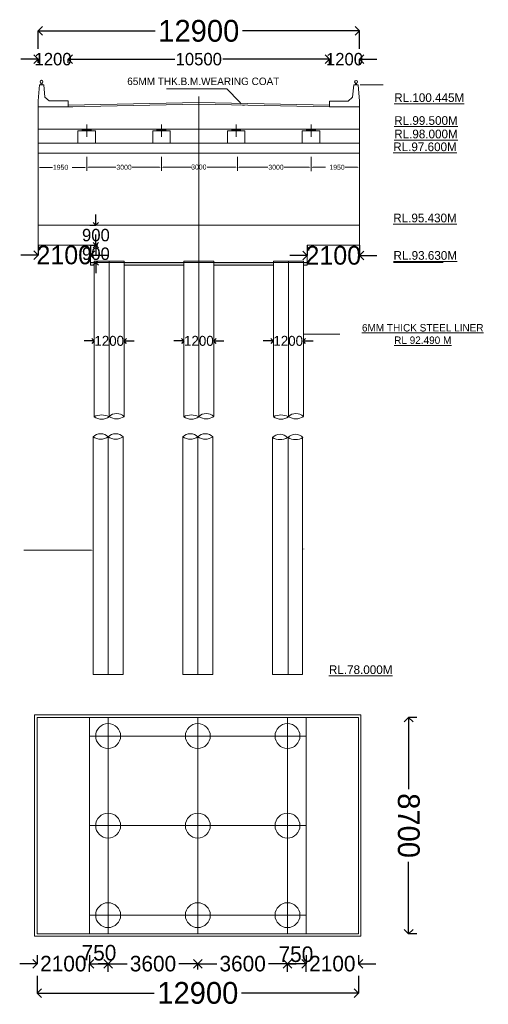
# Model space of a CAD drawing. Header units: millimetres. Extents: x -20950785 to 389010297, y -11535949 to 14056629.
# Tile 131 of 256: x 11742422 to 11761233, y -1752836 to -1713263. Entities that reach past the tile are written whole.
import ezdxf

# ---------------------------------------------------------------- set-up
doc = ezdxf.new("R2010")
doc.units = ezdxf.units.MM
doc.header["$LTSCALE"] = 60
doc.header["$MEASUREMENT"] = 0
doc.linetypes.add('CENTER', pattern=[2, 1.25, -0.25, 0.25, -0.25])
doc.linetypes.add('DASHED2', pattern=[9.525, 6.35, -3.175])
doc.layers.add('TEXT', color=7, linetype='Continuous')
doc.dimstyles.get("Standard").update_dxf_attribs({"dimtxt": 400, "dimasz": 215, "dimexe": 0.18, "dimexo": 0.0625, "dimgap": 0.09, "dimtad": 0, "dimtih": 1, "dimtoh": 1, "dimdec": 0, "dimzin": 4, "dimdsep": 46, "dimtxsty": 'Standard', "dimblk": 'OPEN90', "dimcen": 0, "dimadec": 0, "dimazin": 1, "dimtfac": 1, "dimtdec": 0, "dimtix": 1, "dimtofl": 0, "dimtmove": 0, "dimatfit": 3, "dimldrblk": 'OPEN30', "dimfxl": 1, "dimtolj": 1, "dimtzin": 0, "dimarcsym": 0})

# ---------------------------------------------------------------- blocks, each defined once
blk = doc.blocks.new('_Open90')
at = {"color": 0, "linetype": 'ByBlock', "lineweight": -2}
for p, q in [((0, 0), (-1, 0)), ((-0.5, 0.5), (0, 0)), ((0, 0), (-0.5, -0.5))]:
    blk.add_line(p, q, dxfattribs=at)
blk = doc.blocks.new('*D840')
at = {"color": 0, "linetype": 'Continuous', "lineweight": -2, "ltscale": 20, "transparency": 16777216}
for p, q in [((11758362, -1741303), (11758037, -1741303)), ((11758037, -1741653), (11758037, -1744195)), ((11758037, -1749653), (11758037, -1747112)), ((11758362, -1750003), (11758037, -1750003))]:
    blk.add_line(p, q, dxfattribs=at)
at = {"layer": 'Defpoints', "color": 0, "linetype": 'Continuous', "lineweight": 9, "ltscale": 20, "transparency": 16777216}
for p in [(11758037, -1741303), (11758362, -1741303), (11758362, -1750003)]:
    blk.add_point(p, dxfattribs=at)
at = {"color": 0, "linetype": 'Continuous', "lineweight": -2, "ltscale": 20, "transparency": 16777216, "xscale": 350, "yscale": 350, "zscale": 350}
for p, rotation in [((11758037, -1741303), 90), ((11758037, -1750003), 270)]:
    blk.add_blockref('_Open90', p, dxfattribs=dict(at, rotation=rotation))
at = {"color": 0, "linetype": 'Continuous', "lineweight": 9, "ltscale": 20, "transparency": 16777216, "insert": (11758037, -1745653), "char_height": 700, "attachment_point": 5, "rotation": 270}
blk.add_mtext('\\A1;{\\H1.25x;8700}', dxfattribs=at)
blk = doc.blocks.new('_Open30')
at = {"color": 0, "linetype": 'ByBlock', "lineweight": -2}
for p, q in [((-1, 0.27), (0, 0)), ((0, 0), (-1, -0.27)), ((0, 0), (-1, 0))]:
    blk.add_line(p, q, dxfattribs=at)
blk = doc.blocks.new('*D841')
at = {"color": 0, "linetype": 'Continuous', "lineweight": -2, "ltscale": 20, "transparency": 16777216}
for p, q in [((11749572, -1751443), (11749572, -1751203)), ((11749922, -1751204), (11750330, -1751204)), ((11752822, -1751204), (11752414, -1751204)), ((11753172, -1751443), (11753172, -1751203))]:
    blk.add_line(p, q, dxfattribs=at)
at = {"layer": 'Defpoints', "color": 0, "linetype": 'Continuous', "lineweight": 9, "ltscale": 20, "transparency": 16777216}
for p in [(11749572, -1751204), (11749572, -1751443), (11753172, -1751443)]:
    blk.add_point(p, dxfattribs=at)
at = {"color": 0, "linetype": 'Continuous', "lineweight": -2, "ltscale": 20, "transparency": 16777216, "xscale": 350, "yscale": 350, "zscale": 350, "rotation": 180}
blk.add_blockref('_Open90', (11749572, -1751204), dxfattribs=at)
at = {"color": 0, "linetype": 'Continuous', "lineweight": -2, "ltscale": 20, "transparency": 16777216, "xscale": 350, "yscale": 350, "zscale": 350}
blk.add_blockref('_Open90', (11753172, -1751204), dxfattribs=at)
at = {"color": 0, "linetype": 'Continuous', "lineweight": 9, "ltscale": 20, "transparency": 16777216, "insert": (11751372, -1751204), "char_height": 500, "attachment_point": 5}
blk.add_mtext('\\A1;{\\H1.25x;3600}', dxfattribs=at)
blk = doc.blocks.new('*D842')
at = {"color": 0, "linetype": 'Continuous', "lineweight": -2, "ltscale": 20, "transparency": 16777216}
for p, q in [((11745973, -1751443), (11745973, -1751203)), ((11746323, -1751204), (11746731, -1751204)), ((11749223, -1751204), (11748814, -1751204)), ((11749573, -1751443), (11749573, -1751203))]:
    blk.add_line(p, q, dxfattribs=at)
at = {"layer": 'Defpoints', "color": 0, "linetype": 'Continuous', "lineweight": 9, "ltscale": 20, "transparency": 16777216}
for p in [(11745973, -1751204), (11745973, -1751443), (11749573, -1751443)]:
    blk.add_point(p, dxfattribs=at)
at = {"color": 0, "linetype": 'Continuous', "lineweight": -2, "ltscale": 20, "transparency": 16777216, "xscale": 350, "yscale": 350, "zscale": 350, "rotation": 180}
blk.add_blockref('_Open90', (11745973, -1751204), dxfattribs=at)
at = {"color": 0, "linetype": 'Continuous', "lineweight": -2, "ltscale": 20, "transparency": 16777216, "xscale": 350, "yscale": 350, "zscale": 350}
blk.add_blockref('_Open90', (11749573, -1751204), dxfattribs=at)
at = {"color": 0, "linetype": 'Continuous', "lineweight": 9, "ltscale": 20, "transparency": 16777216, "insert": (11747773, -1751204), "char_height": 500, "attachment_point": 5}
blk.add_mtext('\\A1;{\\H1.25x;3600}', dxfattribs=at)
blk = doc.blocks.new('*D843')
at = {"color": 0, "linetype": 'Continuous', "lineweight": -2, "ltscale": 20, "transparency": 16777216}
for p, q in [((11745222, -1751529), (11745222, -1751203)), ((11745622, -1751204), (11745572, -1751204)), ((11745972, -1751529), (11745972, -1751203))]:
    blk.add_line(p, q, dxfattribs=at)
at = {"layer": 'Defpoints', "color": 0, "linetype": 'Continuous', "lineweight": 9, "ltscale": 20, "transparency": 16777216}
for p in [(11745222, -1751204), (11745222, -1751529), (11745972, -1751529)]:
    blk.add_point(p, dxfattribs=at)
at = {"color": 0, "linetype": 'Continuous', "lineweight": -2, "ltscale": 20, "transparency": 16777216, "xscale": 350, "yscale": 350, "zscale": 350, "rotation": 180}
blk.add_blockref('_Open90', (11745222, -1751204), dxfattribs=at)
at = {"color": 0, "linetype": 'Continuous', "lineweight": -2, "ltscale": 20, "transparency": 16777216, "xscale": 350, "yscale": 350, "zscale": 350}
blk.add_blockref('_Open90', (11745972, -1751204), dxfattribs=at)
at = {"color": 0, "linetype": 'Continuous', "lineweight": 9, "ltscale": 20, "transparency": 16777216, "insert": (11745604, -1750766), "char_height": 500, "attachment_point": 5}
blk.add_mtext('\\A1;{\\H1.25x;750}', dxfattribs=at)
blk = doc.blocks.new('*D844')
at = {"color": 0, "linetype": 'Continuous', "lineweight": -2, "ltscale": 20, "transparency": 16777216}
for p, q in [((11753172, -1751529), (11753172, -1751203)), ((11753572, -1751204), (11753522, -1751204)), ((11753922, -1751529), (11753922, -1751203))]:
    blk.add_line(p, q, dxfattribs=at)
at = {"layer": 'Defpoints', "color": 0, "linetype": 'Continuous', "lineweight": 9, "ltscale": 20, "transparency": 16777216}
for p in [(11753172, -1751204), (11753172, -1751529), (11753922, -1751529)]:
    blk.add_point(p, dxfattribs=at)
at = {"color": 0, "linetype": 'Continuous', "lineweight": -2, "ltscale": 20, "transparency": 16777216, "xscale": 350, "yscale": 350, "zscale": 350, "rotation": 180}
blk.add_blockref('_Open90', (11753172, -1751204), dxfattribs=at)
at = {"color": 0, "linetype": 'Continuous', "lineweight": -2, "ltscale": 20, "transparency": 16777216, "xscale": 350, "yscale": 350, "zscale": 350}
blk.add_blockref('_Open90', (11753922, -1751204), dxfattribs=at)
at = {"color": 0, "linetype": 'Continuous', "lineweight": 9, "ltscale": 20, "transparency": 16777216, "insert": (11753511, -1750827), "char_height": 500, "attachment_point": 5}
blk.add_mtext('\\A1;{\\H1.25x;750}', dxfattribs=at)
blk = doc.blocks.new('*D866')
at = {"color": 0, "linetype": 'Continuous', "lineweight": -2, "transparency": 16777216}
for p, q in [((11743161, -1714431), (11743161, -1713715)), ((11743511, -1713716), (11747861, -1713716)), ((11755711, -1713716), (11751361, -1713716)), ((11756061, -1714431), (11756061, -1713715))]:
    blk.add_line(p, q, dxfattribs=at)
at = {"layer": 'Defpoints', "color": 0, "linetype": 'Continuous', "lineweight": 9, "transparency": 16777216}
for p in [(11743161, -1713716), (11743161, -1714431), (11756061, -1714431)]:
    blk.add_point(p, dxfattribs=at)
at = {"color": 0, "linetype": 'Continuous', "lineweight": -2, "transparency": 16777216, "xscale": 350, "yscale": 350, "zscale": 350, "rotation": 180}
blk.add_blockref('_Open90', (11743161, -1713716), dxfattribs=at)
at = {"color": 0, "linetype": 'Continuous', "lineweight": -2, "transparency": 16777216, "xscale": 350, "yscale": 350, "zscale": 350}
blk.add_blockref('_Open90', (11756061, -1713716), dxfattribs=at)
at = {"color": 0, "linetype": 'Continuous', "lineweight": 9, "transparency": 16777216, "insert": (11749611, -1713716), "char_height": 700, "attachment_point": 5}
blk.add_mtext('\\A1;{\\H1.25x;12900}', dxfattribs=at)
blk = doc.blocks.new('*D871')
at = {"color": 0, "linetype": 'Continuous', "lineweight": -2, "ltscale": 20, "transparency": 16777216}
for p, q in [((11743122, -1750863), (11743122, -1751204)), ((11745222, -1750863), (11745222, -1751204)), ((11742772, -1751204), (11742422, -1751204)), ((11745572, -1751204), (11745922, -1751204))]:
    blk.add_line(p, q, dxfattribs=at)
at = {"layer": 'Defpoints', "color": 0, "linetype": 'Continuous', "lineweight": 9, "ltscale": 20, "transparency": 16777216}
for p in [(11743122, -1750863), (11745222, -1750863), (11745222, -1751204)]:
    blk.add_point(p, dxfattribs=at)
at = {"color": 0, "linetype": 'Continuous', "lineweight": -2, "ltscale": 20, "transparency": 16777216, "xscale": 350, "yscale": 350, "zscale": 350}
blk.add_blockref('_Open90', (11743122, -1751204), dxfattribs=at)
at = {"color": 0, "linetype": 'Continuous', "lineweight": -2, "ltscale": 20, "transparency": 16777216, "xscale": 350, "yscale": 350, "zscale": 350, "rotation": 180}
blk.add_blockref('_Open90', (11745222, -1751204), dxfattribs=at)
at = {"color": 0, "linetype": 'Continuous', "lineweight": 9, "ltscale": 20, "transparency": 16777216, "insert": (11744172, -1751204), "char_height": 500, "attachment_point": 5}
blk.add_mtext('\\A1;{\\H1.25x;2100}', dxfattribs=at)
blk = doc.blocks.new('*D872')
at = {"color": 0, "linetype": 'Continuous', "lineweight": -2, "ltscale": 20, "transparency": 16777216}
for p, q in [((11753922, -1750863), (11753922, -1751204)), ((11756022, -1750863), (11756022, -1751204)), ((11753572, -1751204), (11753222, -1751204)), ((11756372, -1751204), (11756722, -1751204))]:
    blk.add_line(p, q, dxfattribs=at)
at = {"layer": 'Defpoints', "color": 0, "linetype": 'Continuous', "lineweight": 9, "ltscale": 20, "transparency": 16777216}
for p in [(11753922, -1750863), (11756022, -1750863), (11756022, -1751204)]:
    blk.add_point(p, dxfattribs=at)
at = {"color": 0, "linetype": 'Continuous', "lineweight": -2, "ltscale": 20, "transparency": 16777216, "xscale": 350, "yscale": 350, "zscale": 350}
blk.add_blockref('_Open90', (11753922, -1751204), dxfattribs=at)
at = {"color": 0, "linetype": 'Continuous', "lineweight": -2, "ltscale": 20, "transparency": 16777216, "xscale": 350, "yscale": 350, "zscale": 350, "rotation": 180}
blk.add_blockref('_Open90', (11756022, -1751204), dxfattribs=at)
at = {"color": 0, "linetype": 'Continuous', "lineweight": 9, "ltscale": 20, "transparency": 16777216, "insert": (11754972, -1751204), "char_height": 500, "attachment_point": 5}
blk.add_mtext('\\A1;{\\H1.25x;2100}', dxfattribs=at)
blk = doc.blocks.new('*D873')
at = {"color": 0, "linetype": 'Continuous', "lineweight": -2, "ltscale": 20, "transparency": 16777216}
for p, q in [((11743122, -1751687), (11743122, -1752383)), ((11756022, -1751687), (11756022, -1752383)), ((11743472, -1752383), (11747822, -1752383)), ((11755672, -1752383), (11751322, -1752383))]:
    blk.add_line(p, q, dxfattribs=at)
at = {"layer": 'Defpoints', "color": 0, "linetype": 'Continuous', "lineweight": 9, "ltscale": 20, "transparency": 16777216}
for p in [(11743122, -1751687), (11756022, -1751687), (11756022, -1752383)]:
    blk.add_point(p, dxfattribs=at)
at = {"color": 0, "linetype": 'Continuous', "lineweight": -2, "ltscale": 20, "transparency": 16777216, "xscale": 350, "yscale": 350, "zscale": 350, "rotation": 180}
blk.add_blockref('_Open90', (11743122, -1752383), dxfattribs=at)
at = {"color": 0, "linetype": 'Continuous', "lineweight": -2, "ltscale": 20, "transparency": 16777216, "xscale": 350, "yscale": 350, "zscale": 350}
blk.add_blockref('_Open90', (11756022, -1752383), dxfattribs=at)
at = {"color": 0, "linetype": 'Continuous', "lineweight": 9, "ltscale": 20, "transparency": 16777216, "insert": (11749572, -1752383), "char_height": 700, "attachment_point": 5}
blk.add_mtext('\\A1;{\\H1.25x;12900}', dxfattribs=at)
blk = doc.blocks.new('*D891')
at = {"color": 0, "linetype": 'Continuous', "lineweight": -2, "ltscale": 20, "transparency": 16777216}
for p, q in [((11743161, -1722323), (11743161, -1722723)), ((11745261, -1722323), (11745261, -1722723)), ((11742811, -1722723), (11742461, -1722723)), ((11745611, -1722723), (11745961, -1722723))]:
    blk.add_line(p, q, dxfattribs=at)
at = {"layer": 'Defpoints', "color": 0, "linetype": 'Continuous', "lineweight": 9, "ltscale": 20, "transparency": 16777216}
for p in [(11743161, -1722323), (11745261, -1722323), (11745261, -1722723)]:
    blk.add_point(p, dxfattribs=at)
at = {"color": 0, "linetype": 'Continuous', "lineweight": -2, "ltscale": 20, "transparency": 16777216, "xscale": 350, "yscale": 350, "zscale": 350}
blk.add_blockref('_Open90', (11743161, -1722723), dxfattribs=at)
at = {"color": 0, "linetype": 'Continuous', "lineweight": -2, "ltscale": 20, "transparency": 16777216, "xscale": 350, "yscale": 350, "zscale": 350, "rotation": 180}
blk.add_blockref('_Open90', (11745261, -1722723), dxfattribs=at)
at = {"color": 0, "linetype": 'Continuous', "lineweight": 9, "ltscale": 20, "transparency": 16777216, "insert": (11744211, -1722723), "char_height": 600, "attachment_point": 5}
blk.add_mtext('\\A1;{\\H1.25x;2100}', dxfattribs=at)
blk = doc.blocks.new('*D893')
at = {"color": 0, "linetype": 'Continuous', "lineweight": -2, "ltscale": 20, "transparency": 16777216}
for p, q in [((11753961, -1722323), (11753961, -1722737)), ((11756061, -1722323), (11756061, -1722737)), ((11753611, -1722737), (11753261, -1722737)), ((11756411, -1722737), (11756761, -1722737))]:
    blk.add_line(p, q, dxfattribs=at)
at = {"layer": 'Defpoints', "color": 0, "linetype": 'Continuous', "lineweight": 9, "ltscale": 20, "transparency": 16777216}
for p in [(11753961, -1722323), (11756061, -1722323), (11756061, -1722737)]:
    blk.add_point(p, dxfattribs=at)
at = {"color": 0, "linetype": 'Continuous', "lineweight": -2, "ltscale": 20, "transparency": 16777216, "xscale": 350, "yscale": 350, "zscale": 350}
blk.add_blockref('_Open90', (11753961, -1722737), dxfattribs=at)
at = {"color": 0, "linetype": 'Continuous', "lineweight": -2, "ltscale": 20, "transparency": 16777216, "xscale": 350, "yscale": 350, "zscale": 350, "rotation": 180}
blk.add_blockref('_Open90', (11756061, -1722737), dxfattribs=at)
at = {"color": 0, "linetype": 'Continuous', "lineweight": 9, "ltscale": 20, "transparency": 16777216, "insert": (11755011, -1722737), "char_height": 600, "attachment_point": 5}
blk.add_mtext('\\A1;{\\H1.25x;2100}', dxfattribs=at)
blk = doc.blocks.new('*D874')
at = {"color": 0, "linetype": 'Continuous', "lineweight": -2, "transparency": 16777216}
for p, q in [((11745481, -1721308), (11745481, -1721093)), ((11745236, -1721523), (11745481, -1721523)), ((11745236, -1722323), (11745481, -1722323)), ((11745481, -1722538), (11745481, -1722753))]:
    blk.add_line(p, q, dxfattribs=at)
at = {"layer": 'Defpoints', "color": 0, "linetype": 'Continuous', "lineweight": 9, "transparency": 16777216}
for p in [(11745236, -1721523), (11745481, -1721523), (11745236, -1722323)]:
    blk.add_point(p, dxfattribs=at)
at = {"color": 0, "linetype": 'Continuous', "lineweight": -2, "transparency": 16777216, "xscale": 215, "yscale": 215, "zscale": 215}
for p, rotation in [((11745481, -1721523), 270), ((11745481, -1722323), 90)]:
    blk.add_blockref('_Open90', p, dxfattribs=dict(at, rotation=rotation))
at = {"color": 0, "linetype": 'Continuous', "lineweight": 9, "transparency": 16777216, "insert": (11745481, -1721923), "char_height": 400, "attachment_point": 5}
blk.add_mtext('\\A1;{\\H1.25x;900}', dxfattribs=at)
blk = doc.blocks.new('*D875')
at = {"color": 0, "linetype": 'Continuous', "lineweight": -2, "transparency": 16777216}
for p, q in [((11745481, -1722108), (11745481, -1721893)), ((11745555, -1722323), (11745481, -1722323)), ((11745555, -1723023), (11745481, -1723023)), ((11745481, -1723238), (11745481, -1723453))]:
    blk.add_line(p, q, dxfattribs=at)
at = {"layer": 'Defpoints', "color": 0, "linetype": 'Continuous', "lineweight": 9, "transparency": 16777216}
for p in [(11745481, -1722323), (11745555, -1722323), (11745555, -1723023)]:
    blk.add_point(p, dxfattribs=at)
at = {"color": 0, "linetype": 'Continuous', "lineweight": -2, "transparency": 16777216, "xscale": 215, "yscale": 215, "zscale": 215}
for p, rotation in [((11745481, -1722323), 270), ((11745481, -1723023), 90)]:
    blk.add_blockref('_Open90', p, dxfattribs=dict(at, rotation=rotation))
at = {"color": 0, "linetype": 'Continuous', "lineweight": 9, "transparency": 16777216, "insert": (11745481, -1722673), "char_height": 400, "attachment_point": 5}
blk.add_mtext('\\A1;{\\H1.25x;900}', dxfattribs=at)
blk = doc.blocks.new('*D877')
at = {"color": 0, "linetype": 'Continuous', "lineweight": -2, "transparency": 16777216}
for p, q in [((11754511, -1714852), (11754161, -1714852)), ((11754861, -1715086), (11754861, -1714852)), ((11756061, -1715086), (11756061, -1714852)), ((11756411, -1714852), (11756761, -1714852))]:
    blk.add_line(p, q, dxfattribs=at)
at = {"layer": 'Defpoints', "color": 0, "linetype": 'Continuous', "lineweight": 9, "transparency": 16777216}
for p in [(11754861, -1715086), (11756061, -1714852), (11756061, -1715086)]:
    blk.add_point(p, dxfattribs=at)
at = {"color": 0, "linetype": 'Continuous', "lineweight": -2, "transparency": 16777216, "xscale": 350, "yscale": 350, "zscale": 350}
blk.add_blockref('_Open90', (11754861, -1714852), dxfattribs=at)
at = {"color": 0, "linetype": 'Continuous', "lineweight": -2, "transparency": 16777216, "xscale": 350, "yscale": 350, "zscale": 350, "rotation": 180}
blk.add_blockref('_Open90', (11756061, -1714852), dxfattribs=at)
at = {"color": 0, "linetype": 'Continuous', "lineweight": 9, "transparency": 16777216, "insert": (11755461, -1714852), "char_height": 400, "attachment_point": 5}
blk.add_mtext('\\A1;{\\H1.25x;1200}', dxfattribs=at)
blk = doc.blocks.new('*D878')
at = {"color": 0, "linetype": 'Continuous', "lineweight": -2, "transparency": 16777216}
for p, q in [((11742811, -1714851), (11742461, -1714851)), ((11743161, -1714993), (11743161, -1714851)), ((11744361, -1714993), (11744361, -1714851)), ((11744711, -1714851), (11745061, -1714851))]:
    blk.add_line(p, q, dxfattribs=at)
at = {"layer": 'Defpoints', "color": 0, "linetype": 'Continuous', "lineweight": 9, "transparency": 16777216}
for p in [(11743161, -1714851), (11743161, -1714993), (11744361, -1714993)]:
    blk.add_point(p, dxfattribs=at)
at = {"color": 0, "linetype": 'Continuous', "lineweight": -2, "transparency": 16777216, "xscale": 350, "yscale": 350, "zscale": 350}
blk.add_blockref('_Open90', (11743161, -1714851), dxfattribs=at)
at = {"color": 0, "linetype": 'Continuous', "lineweight": -2, "transparency": 16777216, "xscale": 350, "yscale": 350, "zscale": 350, "rotation": 180}
blk.add_blockref('_Open90', (11744361, -1714851), dxfattribs=at)
at = {"color": 0, "linetype": 'Continuous', "lineweight": 9, "transparency": 16777216, "insert": (11743761, -1714851), "char_height": 400, "attachment_point": 5}
blk.add_mtext('\\A1;{\\H1.25x;1200}', dxfattribs=at)
blk = doc.blocks.new('*D879')
at = {"color": 0, "linetype": 'Continuous', "lineweight": -2, "transparency": 16777216}
for p, q in [((11744361, -1714832), (11744361, -1714852)), ((11744711, -1714851), (11748653, -1714851)), ((11754511, -1714851), (11750570, -1714851)), ((11754861, -1714832), (11754861, -1714852))]:
    blk.add_line(p, q, dxfattribs=at)
at = {"layer": 'Defpoints', "color": 0, "linetype": 'Continuous', "lineweight": 9, "transparency": 16777216}
for p in [(11744361, -1714832), (11754861, -1714832), (11754861, -1714851)]:
    blk.add_point(p, dxfattribs=at)
at = {"color": 0, "linetype": 'Continuous', "lineweight": -2, "transparency": 16777216, "xscale": 350, "yscale": 350, "zscale": 350, "rotation": 180}
blk.add_blockref('_Open90', (11744361, -1714851), dxfattribs=at)
at = {"color": 0, "linetype": 'Continuous', "lineweight": -2, "transparency": 16777216, "xscale": 350, "yscale": 350, "zscale": 350}
blk.add_blockref('_Open90', (11754861, -1714851), dxfattribs=at)
at = {"color": 0, "linetype": 'Continuous', "lineweight": 9, "transparency": 16777216, "insert": (11749611, -1714851), "char_height": 400, "attachment_point": 5}
blk.add_mtext('\\A1;{\\H1.25x;10500}', dxfattribs=at)
blk = doc.blocks.new('*D887')
at = {"color": 0, "linetype": 'Continuous', "lineweight": -2, "transparency": 16777216}
for p, q in [((11745215, -1726173), (11745015, -1726173)), ((11745415, -1726173), (11745415, -1726173)), ((11746615, -1726173), (11746615, -1726173)), ((11746815, -1726173), (11747015, -1726173))]:
    blk.add_line(p, q, dxfattribs=at)
at = {"layer": 'Defpoints', "color": 0, "linetype": 'Continuous', "lineweight": 9, "transparency": 16777216}
for p in [(11745415, -1726173), (11746615, -1726173), (11746615, -1726173)]:
    blk.add_point(p, dxfattribs=at)
at = {"color": 0, "linetype": 'Continuous', "lineweight": -2, "transparency": 16777216, "xscale": 200, "yscale": 200, "zscale": 200}
blk.add_blockref('_Open90', (11745415, -1726173), dxfattribs=at)
at = {"color": 0, "linetype": 'Continuous', "lineweight": -2, "transparency": 16777216, "xscale": 200, "yscale": 200, "zscale": 200, "rotation": 180}
blk.add_blockref('_Open90', (11746615, -1726173), dxfattribs=at)
at = {"color": 0, "linetype": 'Continuous', "lineweight": 9, "transparency": 16777216, "insert": (11746015, -1726173), "char_height": 400, "attachment_point": 5}
blk.add_mtext('\\A1;1200', dxfattribs=at)
blk = doc.blocks.new('*D888')
at = {"color": 0, "linetype": 'Continuous', "lineweight": -2, "transparency": 16777216}
for p, q in [((11748815, -1726173), (11748615, -1726173)), ((11749015, -1726173), (11749015, -1726173)), ((11750215, -1726173), (11750215, -1726173)), ((11750415, -1726173), (11750615, -1726173))]:
    blk.add_line(p, q, dxfattribs=at)
at = {"layer": 'Defpoints', "color": 0, "linetype": 'Continuous', "lineweight": 9, "transparency": 16777216}
for p in [(11749015, -1726173), (11750215, -1726173), (11750215, -1726173)]:
    blk.add_point(p, dxfattribs=at)
at = {"color": 0, "linetype": 'Continuous', "lineweight": -2, "transparency": 16777216, "xscale": 200, "yscale": 200, "zscale": 200}
blk.add_blockref('_Open90', (11749015, -1726173), dxfattribs=at)
at = {"color": 0, "linetype": 'Continuous', "lineweight": -2, "transparency": 16777216, "xscale": 200, "yscale": 200, "zscale": 200, "rotation": 180}
blk.add_blockref('_Open90', (11750215, -1726173), dxfattribs=at)
at = {"color": 0, "linetype": 'Continuous', "lineweight": 9, "transparency": 16777216, "insert": (11749615, -1726173), "char_height": 400, "attachment_point": 5}
blk.add_mtext('\\A1;1200', dxfattribs=at)
blk = doc.blocks.new('*D889')
at = {"color": 0, "linetype": 'Continuous', "lineweight": -2, "transparency": 16777216}
for p, q in [((11752401, -1726173), (11752201, -1726173)), ((11752601, -1726173), (11752601, -1726173)), ((11753801, -1726173), (11753801, -1726173)), ((11754001, -1726173), (11754201, -1726173))]:
    blk.add_line(p, q, dxfattribs=at)
at = {"layer": 'Defpoints', "color": 0, "linetype": 'Continuous', "lineweight": 9, "transparency": 16777216}
for p in [(11752601, -1726173), (11753801, -1726173), (11753801, -1726173)]:
    blk.add_point(p, dxfattribs=at)
at = {"color": 0, "linetype": 'Continuous', "lineweight": -2, "transparency": 16777216, "xscale": 200, "yscale": 200, "zscale": 200}
blk.add_blockref('_Open90', (11752601, -1726173), dxfattribs=at)
at = {"color": 0, "linetype": 'Continuous', "lineweight": -2, "transparency": 16777216, "xscale": 200, "yscale": 200, "zscale": 200, "rotation": 180}
blk.add_blockref('_Open90', (11753801, -1726173), dxfattribs=at)
at = {"color": 0, "linetype": 'Continuous', "lineweight": 9, "transparency": 16777216, "insert": (11753201, -1726173), "char_height": 400, "attachment_point": 5}
blk.add_mtext('\\A1;1200', dxfattribs=at)

msp = doc.modelspace()

# ---------------------------------------------------------------- hatches: boundary and pattern name
at = {"linetype": 'Continuous', "lineweight": 9}
for points in [[(11745311.6, -1717663.26), (11744911.6, -1717663.26), (11744911.6, -1717723.26), (11745311.6, -1717723.26)], [(11748311.6, -1717663.26), (11747911.6, -1717663.26), (11747911.6, -1717723.26), (11748311.6, -1717723.26)], [(11751311.6, -1717663.26), (11750911.6, -1717663.26), (11750911.6, -1717723.26), (11751311.6, -1717723.26)], [(11754316.45, -1717663.26), (11753916.45, -1717663.26), (11753916.45, -1717723.26), (11754316.45, -1717723.26)]]:
    msp.add_hatch(color=7, dxfattribs=at).paths.add_polyline_path(points)
h = msp.add_hatch(dxfattribs=at)
h.set_pattern_fill('AR-CONC', scale=25, style=0)
h.set_pattern_definition([(50, (11715763.43, -1767076.29), (179.31505, -15.68803), [18.75, -206.25]), (355, (11715763.43, -1767076.29), (-34.68783, 188.04803), [15, -165]), (100.4514, (11715778.38, -1767077.6), (144.62735, 172.3599), [15.93505, -175.2855]), (46.1842, (11715763.43, -1767026.3), (266.8103, -41.37975), [28.125, -309.375]), (96.6356, (11715785.67, -1767029.74), (233.6657, 243.5295), [23.9026, -262.9282]), (351.1842, (11715763.43, -1767026.3), (233.6655, 243.5297), [22.5, -247.5]), (21, (11715788.43, -1767038.79), (149.22676, -100.65472), [18.75, -206.25]), (326, (11715788.43, -1767038.79), (60.82883, 181.2875), [15, -165]), (71.4514, (11715800.87, -1767047.18), (210.05566, 80.6326), [15.93505, -175.2855]), (37.5, (11715763.434, -1767076.29), (3.039964, 83.22346), [0, -163, 0, -167.5, 0, -165.625]), (7.5, (11715763.43, -1767076.29), (65.76738, 98.60293), [0, -95.5, 0, -159.25, 0, -63.125]), (327.5, (11715707.684, -1767076.29), (133.45561, -5.63872), [0, -62.5, 0, -195, 0, -258.75]), (317.5, (11715682.68, -1767076.29), (145.79654, 25.02625), [0, -81.25, 0, -129.5, 0, -183.75])])
h.paths.add_polyline_path([(11753961.08, -1723023.26), (11753811.08, -1723023.26), (11753811.08, -1723123.26), (11753961.08, -1723123.26)])
h.paths.add_polyline_path([(11752611.08, -1723023.26), (11750211.08, -1723023.26), (11750211.08, -1723123.26), (11752611.08, -1723123.26)])
h.paths.add_polyline_path([(11749011.08, -1723023.26), (11746611.08, -1723023.26), (11746611.08, -1723123.26), (11749011.08, -1723123.26)])
h.paths.add_polyline_path([(11745411.08, -1723023.26), (11745261.08, -1723023.26), (11745261.08, -1723123.26), (11745411.08, -1723123.26)])

# ---------------------------------------------------------------- linework, layer by layer
at = {"color": 7, "linetype": 'Continuous', "lineweight": 9}
for p, q in [((11743211.08, -1715880.22), (11743161.08, -1716530.22)), ((11743386.08, -1715880.22), (11743211.08, -1715880.22)), ((11743273.58, -1715880.22), (11743273.58, -1715806.1)), ((11743323.58, -1715880.22), (11743273.58, -1715880.22)), ((11743323.58, -1715806.1), (11743323.58, -1715880.22)), ((11743386.08, -1715880.22), (11743435.54, -1716380.22)), ((11755836.08, -1715881.35), (11755786.62, -1716381.35)), ((11755836.08, -1715881.35), (11756011.08, -1715881.35)), ((11755898.58, -1715807.23), (11755898.58, -1715881.35)), ((11755898.58, -1715881.35), (11755948.58, -1715881.35)), ((11755948.58, -1715881.35), (11755948.58, -1715807.23)), ((11756011.08, -1715881.35), (11756061.08, -1716531.35)), ((11756188.81, -1715882.27), (11756086.08, -1715881.74)), ((11756188.81, -1715882.27), (11757016.9, -1715886.58)), ((11750742, -1716038.6), (11748318.92, -1716038.6)), ((11751242.5, -1716567.36), (11750742, -1716038.6)), ((11743161.08, -1716780.22), (11743161.08, -1716530.22)), ((11743435.54, -1716380.22), (11743611.08, -1716530.22)), ((11743611.08, -1716530.22), (11744361.08, -1716530.22)), ((11744361.08, -1716530.22), (11744361.08, -1716765.22)), ((11749611.08, -1716596.44), (11744361.08, -1716696.44)), ((11749611.08, -1716661.44), (11744361.08, -1716765.22)), ((11749611.08, -1716661.44), (11749611.08, -1716596.44)), ((11749611.08, -1716596.44), (11754861.08, -1716696.44)), ((11749611.08, -1716761.44), (11749611.08, -1716661.44)), ((11749611.08, -1716661.44), (11754861.08, -1716761.44)), ((11751242.5, -1716567.36), (11751313.12, -1716641.97)), ((11755611.08, -1716531.35), (11754861.08, -1716531.35)), ((11754861.08, -1716531.35), (11754861.08, -1716766.35)), ((11755786.62, -1716381.35), (11755611.08, -1716531.35)), ((11756061.08, -1716781.35), (11756061.08, -1716531.35)), ((11743161.08, -1716761.44), (11743161.08, -1716696.44)), ((11743161.08, -1717661.44), (11743161.08, -1716761.44)), ((11743161.08, -1716761.44), (11744552.31, -1716761.44)), ((11751364.67, -1716696.44), (11751448.58, -1716696.44)), ((11754861.08, -1716761.44), (11756061.08, -1716761.44)), ((11756061.08, -1717373.26), (11756061.08, -1716696.44)), ((11743161.08, -1717373.26), (11743161.08, -1717673.26)), ((11743161.08, -1721523.26), (11743161.08, -1717373.26)), ((11756061.08, -1721523.26), (11756061.08, -1717373.26)), ((11743161.08, -1717723.26), (11743161.08, -1717661.44)), ((11743161.08, -1717661.44), (11756061.08, -1717661.44)), ((11745461.6, -1717723.26), (11744761.6, -1717723.26)), ((11744761.6, -1717723.26), (11744761.6, -1718223.26)), ((11745111.6, -1717473.26), (11745111.6, -1717973.26)), ((11745461.6, -1718223.26), (11745461.6, -1717723.26)), ((11748461.6, -1717723.26), (11747761.6, -1717723.26)), ((11747761.6, -1717723.26), (11747761.6, -1718223.26)), ((11748111.6, -1717473.26), (11748111.6, -1717973.26)), ((11748461.6, -1718223.26), (11748461.6, -1717723.26)), ((11751461.6, -1717723.26), (11750761.6, -1717723.26)), ((11750761.6, -1717723.26), (11750761.6, -1718223.26)), ((11751111.6, -1717473.26), (11751111.6, -1717973.26)), ((11751461.6, -1718223.26), (11751461.6, -1717723.26)), ((11754466.45, -1717723.26), (11753766.45, -1717723.26)), ((11753766.45, -1717723.26), (11753766.45, -1718223.26)), ((11754116.45, -1717473.26), (11754116.45, -1717973.26)), ((11754466.45, -1718223.26), (11754466.45, -1717723.26)), ((11743161.08, -1718623.26), (11743161.08, -1718223.26)), ((11743161.08, -1718223.26), (11756061.08, -1718223.26)), ((11744536.08, -1718223.26), (11745236.08, -1718223.26)), ((11747686.08, -1718223.26), (11748386.08, -1718223.26)), ((11750836.08, -1718223.26), (11751536.08, -1718223.26)), ((11753986.08, -1718223.26), (11754686.08, -1718223.26)), ((11743161.08, -1721523.26), (11743161.08, -1718623.26)), ((11743161.08, -1718623.26), (11756061.08, -1718623.26)), ((11743161.08, -1718773.26), (11743161.08, -1719347.03)), ((11745111.6, -1718773.26), (11745111.6, -1719343.86)), ((11748111.6, -1718773.26), (11748111.6, -1719343.86)), ((11751162.08, -1718773.26), (11751162.08, -1719335.61)), ((11751162.08, -1718773.26), (11751162.08, -1719343.86)), ((11754116.45, -1718773.26), (11754116.45, -1719346.36)), ((11756061.08, -1718773.26), (11756061.08, -1719346.36)), ((11743236.08, -1719197.03), (11743739.51, -1719197.03)), ((11745036.6, -1719197.03), (11744533.17, -1719197.03)), ((11745186.6, -1719193.86), (11746282.07, -1719193.86)), ((11748036.6, -1719193.86), (11746941.13, -1719193.86)), ((11748186.6, -1719193.86), (11749332.07, -1719193.86)), ((11751087.08, -1719185.61), (11749941.61, -1719185.61)), ((11751237.08, -1719193.86), (11752382.55, -1719193.86)), ((11754041.45, -1719193.86), (11753041.56, -1719193.86)), ((11743161.08, -1719873.26), (11743161.08, -1720173.26)), ((11756061.08, -1721523.26), (11743161.08, -1721523.26)), ((11743161.08, -1722323.26), (11743161.08, -1721523.26)), ((11756061.08, -1722323.26), (11756061.08, -1721523.26)), ((11745261.08, -1722323.26), (11743161.08, -1722323.26)), ((11745261.08, -1723123.26), (11745261.08, -1722323.26)), ((11753961.08, -1723123.26), (11753961.08, -1722323.26)), ((11753961.08, -1722323.26), (11756061.08, -1722323.26)), ((11745411.08, -1722973.26), (11746611.08, -1722973.26)), ((11745411.08, -1729222.95), (11745411.08, -1722973.26)), ((11746611.08, -1729222.95), (11746611.08, -1722973.26)), ((11749011.08, -1722973.26), (11750211.08, -1722973.26)), ((11750211.08, -1729205.48), (11750211.08, -1722973.26)), ((11752611.08, -1722973.26), (11753811.08, -1722973.26)), ((11752611.08, -1729213.8), (11752611.08, -1722973.26)), ((11753811.08, -1729213.8), (11753811.08, -1722973.26)), ((11745261.08, -1723023.26), (11753961.08, -1723023.26)), ((11745261.08, -1723121.98), (11745261.08, -1723023.26)), ((11745261.08, -1723123.26), (11745411.08, -1723123.26)), ((11746611.08, -1723123.26), (11749011.08, -1723123.26)), ((11750211.08, -1723123.26), (11752611.08, -1723123.26)), ((11753811.08, -1723123.26), (11753961.08, -1723123.26)), ((11753961.08, -1723123.26), (11753961.08, -1723023.26)), ((11757428.02, -1723023.26), (11759422.53, -1723023.26)), ((11753811.08, -1725896.58), (11755280.31, -1725896.58)), ((11749611.08, -1727923.26), (11749611.08, -1726723.26)), ((11745372.19, -1739580.61), (11745372.19, -1730033.97)), ((11746572.19, -1739580.61), (11746572.19, -1730033.97)), ((11748972.19, -1739580.61), (11748972.19, -1730033.97)), ((11750172.19, -1739580.61), (11750172.19, -1730033.97)), ((11752572.19, -1739580.61), (11752572.19, -1730033.97)), ((11753772.19, -1739580.61), (11753772.19, -1730033.97)), ((11753772.19, -1734657.29), (11753772.19, -1734386.5)), ((11745309.2, -1734584.49), (11742591.42, -1734584.49)), ((11745372.19, -1739580.61), (11746572.19, -1739580.61)), ((11748972.19, -1739580.61), (11750172.19, -1739580.61)), ((11752572.19, -1739580.61), (11753772.19, -1739580.61)), ((11743122.19, -1741303.12), (11756022.19, -1741303.12)), ((11743122.19, -1750003.12), (11743122.19, -1741303.12)), ((11755572.19, -1741303.12), (11743572.19, -1741303.12)), ((11745222.19, -1750003.12), (11745222.19, -1741303.12)), ((11753922.19, -1750003.12), (11753922.19, -1741303.12)), ((11756022.19, -1741303.12), (11756022.19, -1750003.12)), ((11756022.19, -1750003.12), (11743122.19, -1750003.12))]:
    msp.add_line(p, q, dxfattribs=at)
at = {"color": 7, "linetype": 'Continuous', "lineweight": 9, "ltscale": 20}
for p, q in [((11754191.45, -1719196.36), (11754693.88, -1719196.36)), ((11755986.08, -1719196.36), (11755483.66, -1719196.36)), ((11749011.08, -1723123.26), (11749011.08, -1722973.26)), ((11749011.08, -1729218.38), (11749011.08, -1723123.26))]:
    msp.add_line(p, q, dxfattribs=at)
at = {"color": 7, "linetype": 'DASHED2', "lineweight": 9, "ltscale": 1000}
for p, q in [((11743022.19, -1741203.12), (11756122.19, -1741203.12)), ((11743022.19, -1750103.12), (11743022.19, -1741203.12)), ((11756122.19, -1741203.12), (11756122.19, -1750103.12)), ((11756122.19, -1750103.12), (11743022.19, -1750103.12))]:
    msp.add_line(p, q, dxfattribs=at)
at = {"color": 7, "linetype": 'Continuous', "lineweight": 9}
for centre, radius in [((11743298.58, -1715755.51), 56.43), ((11755923.58, -1715756.65), 56.43), ((11745972.19, -1742053.12), 500), ((11749572.19, -1742053.12), 500), ((11753172.19, -1742053.12), 500), ((11745972.19, -1745653.12), 500), ((11749572.19, -1745653.12), 500), ((11753172.19, -1745653.12), 500), ((11745972.19, -1749253.12), 500), ((11749572.19, -1749253.12), 500), ((11753172.19, -1749253.12), 500)]:
    msp.add_circle(centre, radius, dxfattribs=at)
for centre, radius, start, end in [((11745711.08, -1729846.51), 696.1, 64.470759, 115.529241), ((11745711.08, -1728828.86), 491.66, 232.39741, 307.60259), ((11746311.08, -1729501.07), 412.21, 43.298588, 136.701412), ((11746311.08, -1728743.48), 561.72, 237.718709, 302.281291), ((11749311.08, -1729846.51), 696.1, 64.470759, 115.529241), ((11749311.08, -1728828.86), 491.66, 232.39741, 307.60259), ((11749911.08, -1729501.07), 412.21, 43.298588, 136.701412), ((11749911.08, -1728743.48), 561.72, 237.718709, 302.281291), ((11752911.08, -1729846.51), 696.1, 64.470759, 115.529241), ((11752911.08, -1728828.86), 491.66, 232.39741, 307.60259), ((11753511.08, -1729501.07), 412.21, 43.298588, 136.701412), ((11753511.08, -1728743.48), 561.72, 237.718709, 302.281291), ((11745672.19, -1730316.66), 412.21, 43.298588, 136.701412), ((11745672.19, -1729559.07), 561.72, 237.718709, 302.281291), ((11746272.19, -1730316.66), 412.21, 43.298588, 136.701412), ((11746272.19, -1729559.07), 561.72, 237.718709, 302.281291), ((11749272.19, -1730316.66), 412.21, 43.298588, 136.701412), ((11749272.19, -1729559.07), 561.72, 237.718709, 302.281291), ((11749872.19, -1730316.66), 412.21, 43.298588, 136.701412), ((11749872.19, -1729559.07), 561.72, 237.718709, 302.281291), ((11752872.19, -1730333.5), 412.21, 43.298588, 136.701412), ((11752872.19, -1729575.91), 561.72, 237.718709, 302.281291), ((11753493.14, -1730333.5), 412.21, 43.298588, 136.701412), ((11753493.14, -1729575.91), 561.72, 237.718709, 302.281291)]:
    msp.add_arc(centre, radius, start, end, dxfattribs=at)
for points in [[(11743236.08, -1719184.53), (11743236.08, -1719209.53), (11743161.08, -1719197.03)], [(11751087.08, -1719173.11), (11751087.08, -1719198.11), (11751162.08, -1719185.61)], [(11751237.08, -1719181.36), (11751237.08, -1719206.36), (11751162.08, -1719193.86)], [(11754041.45, -1719181.36), (11754041.45, -1719206.36), (11754116.45, -1719193.86)], [(11754191.45, -1719183.86), (11754191.45, -1719208.86), (11754116.45, -1719196.36)], [(11745309.2, -1734571.99), (11745309.2, -1734596.99), (11745384.2, -1734584.49)], [(11753847.19, -1734524), (11753847.19, -1734549), (11753772.19, -1734536.5)]]:
    msp.add_solid(points, dxfattribs=at)
at = {"color": 7, "linetype": 'Continuous', "lineweight": 9, "ltscale": 20}
for points in [[(11745036.6, -1719184.53), (11745036.6, -1719209.53), (11745111.6, -1719197.03)], [(11745186.6, -1719181.36), (11745186.6, -1719206.36), (11745111.6, -1719193.86)], [(11748036.6, -1719181.36), (11748036.6, -1719206.36), (11748111.6, -1719193.86)], [(11748186.6, -1719181.36), (11748186.6, -1719206.36), (11748111.6, -1719193.86)], [(11755986.08, -1719183.86), (11755986.08, -1719208.86), (11756061.08, -1719196.36)]]:
    msp.add_solid(points, dxfattribs=at)
at = {"layer": 'TEXT', "color": 7, "linetype": 'CENTER', "lineweight": 9, "ltscale": 1000}
for p, q in [((11749611.08, -1719054.87), (11749611.08, -1716348.05)), ((11749611.08, -1729205.48), (11749611.08, -1719054.87))]:
    msp.add_line(p, q, dxfattribs=at)
at = {"layer": 'TEXT', "color": 7, "linetype": 'Continuous', "lineweight": 9, "ltscale": 1000}
for p, q in [((11746011.08, -1729218.38), (11746011.08, -1722986.17)), ((11749611.08, -1729218.38), (11749611.08, -1722973.26)), ((11753211.08, -1729218.38), (11753211.08, -1722986.17)), ((11749611.08, -1729205.48), (11749611.08, -1723023.26)), ((11745972.19, -1739580.61), (11745972.19, -1730033.97)), ((11749572.19, -1739580.61), (11749572.19, -1730033.97)), ((11753193.14, -1730050.81), (11753193.14, -1739580.61)), ((11745972.19, -1750003.12), (11745972.19, -1741303.12)), ((11749572.19, -1750003.12), (11749572.19, -1741303.12)), ((11753172.19, -1750003.12), (11753172.19, -1741303.12)), ((11753922.19, -1742053.12), (11745222.19, -1742053.12)), ((11750172.19, -1742053.12), (11748972.19, -1742053.12)), ((11753772.19, -1742053.12), (11752572.19, -1742053.12)), ((11745972.19, -1746253.12), (11745972.19, -1745053.12)), ((11749572.19, -1746253.12), (11749572.19, -1745053.12)), ((11753172.19, -1746253.12), (11753172.19, -1745053.12)), ((11753922.19, -1745653.12), (11745222.19, -1745653.12)), ((11750172.19, -1745653.12), (11748972.19, -1745653.12)), ((11753772.19, -1745653.12), (11752572.19, -1745653.12)), ((11745972.19, -1749853.12), (11745972.19, -1748653.12)), ((11749572.19, -1749853.12), (11749572.19, -1748653.12)), ((11753172.19, -1749853.12), (11753172.19, -1748653.12)), ((11753922.19, -1749253.12), (11745222.19, -1749253.12)), ((11750172.19, -1749253.12), (11748972.19, -1749253.12)), ((11753772.19, -1749253.12), (11752572.19, -1749253.12))]:
    msp.add_line(p, q, dxfattribs=at)

# ---------------------------------------------------------------- texts
at = {"color": 7, "linetype": 'Continuous', "lineweight": 9}
for s, insert, char_height, width, attachment_point in [('{\\H1.5x;65MM THK.B.M.WEARING COAT} ', (11746739.29, -1715589.44), 200, 6744.4272, 1), ('{\\LRL.100.445M}', (11757456.68, -1716220.86), 350, 2401.5883, 1), ('{\\LRL.99.500M}', (11757456.68, -1717140.06), 350, 2401.5883, 1), ('{\\LRL.98.000M}', (11757456.68, -1717681.71), 350, 2401.5883, 1), ('{\\LRL.97.600M}', (11757418.14, -1718196.21), 350, 2401.5883, 1), ('{\\LRL.95.430M}', (11757418.14, -1721056.2), 350, 2401.5883, 1), ('{\\LRL.93.630M}', (11757428.02, -1722561.75), 350, 2401.5883, 1), ('\\A1;{\\L6MM THICK STEEL LINER RL 92.490 M}', (11758602.57, -1725896.58), 300, 5295.7746, 5), ('{\\LRL.78.000M}', (11754836.89, -1739211.64), 350, 2401.5883, 1)]:
    msp.add_mtext(s, dxfattribs=dict(at, insert=insert, char_height=char_height, width=width, attachment_point=attachment_point))
at = {"color": 7, "linetype": 'Continuous', "lineweight": 9, "char_height": 200, "attachment_point": 5}
for s, insert in [('\\A1;1950', (11744061.58, -1719197.03)), ('\\A1;3000', (11746611.6, -1719193.86)), ('\\A1;3000', (11749612.08, -1719185.61)), ('\\A1;3000', (11752712.08, -1719193.86)), ('\\A1;1950', (11755161.58, -1719196.36))]:
    msp.add_mtext(s, dxfattribs=dict(at, insert=insert))

# ---------------------------------------------------------------- dimensions: what is measured, and where the dimension line sits
at = {"color": 7, "linetype": 'Continuous', "lineweight": 9}
for base, p1, p2, text, override, picture, middle in [((11743161.08, -1713715.61), (11756061.08, -1714431.35), (11743161.08, -1714431.35), '{\\H1.25x;<>}', {"dimtxt": 700, "dimasz": 350}, '*D866', (11749611.08, -1713715.61)), ((11743161.08, -1714851.38), (11744361.08, -1714993.45), (11743161.08, -1714993.45), '{\\H1.25x;<>}', {"dimasz": 350}, '*D878', (11743761.08, -1714851.38)), ((11754861.08, -1714851.38), (11744361.08, -1714831.51), (11754861.08, -1714831.51), '{\\H1.25x;<>}', {"dimasz": 350}, '*D879', (11749611.08, -1714851.38)), ((11756061.08, -1714851.7), (11754861.08, -1715086.07), (11756061.08, -1715086.07), '{\\H1.25x;<>}', {"dimasz": 350}, '*D877', (11755461.08, -1714851.7)), ((11746614.99, -1726173.11), (11745414.99, -1726173.11), (11746614.99, -1726173.11), '1200', {"dimasz": 200}, '*D887', (11746014.99, -1726173.11)), ((11750214.68, -1726173.11), (11749014.68, -1726173.11), (11750214.68, -1726173.11), '1200', {"dimasz": 200}, '*D888', (11749614.68, -1726173.11)), ((11753801.36, -1726173.11), (11752601.36, -1726173.11), (11753801.36, -1726173.11), '1200', {"dimasz": 200}, '*D889', (11753201.36, -1726173.11))]:
    dim = msp.add_linear_dim(base=base, p1=p1, p2=p2, text=text, dimstyle='Standard', override=override, dxfattribs=at)
    dim.commit()
    dim.dimension.update_dxf_attribs({"geometry": picture, "text_midpoint": middle})
for base, p1, p2, picture, middle in [((11745481.15, -1721523.26), (11745236.4, -1722323.26), (11745236.4, -1721523.26), '*D874', (11745481.15, -1721923.26)), ((11745481.15, -1722323.26), (11745554.78, -1723023.26), (11745554.78, -1722323.26), '*D875', (11745481.15, -1722673.26))]:
    dim = msp.add_linear_dim(base=base, p1=p1, p2=p2, angle=90, text='{\\H1.25x;900}', dimstyle='Standard', dxfattribs=at)
    dim.commit()
    dim.dimension.update_dxf_attribs({"geometry": picture, "text_midpoint": middle})
at = {"color": 7, "linetype": 'Continuous', "lineweight": 9, "ltscale": 20}
for base, p1, p2, text, override, picture, middle in [((11745261.08, -1722723.26), (11743161.08, -1722323.26), (11745261.08, -1722323.26), '{\\H1.25x;<>}', {"dimtxt": 600, "dimasz": 350}, '*D891', (11744211.08, -1722723.26)), ((11756061.08, -1722737.26), (11753961.08, -1722323.26), (11756061.08, -1722323.26), '{\\H1.25x;<>}', {"dimtxt": 600, "dimasz": 350}, '*D893', (11755011.08, -1722737.26)), ((11745222.19, -1751203.63), (11743122.19, -1750862.82), (11745222.19, -1750862.82), '{\\H1.25x;<>}', {"dimtxt": 500, "dimasz": 350}, '*D871', (11744172.19, -1751203.63)), ((11745972.59, -1751203.56), (11749572.59, -1751442.63), (11745972.59, -1751442.63), '{\\H1.25x;3600}', {"dimtxt": 500, "dimasz": 350}, '*D842', (11747772.59, -1751203.56)), ((11749572.19, -1751203.56), (11753172.19, -1751442.63), (11749572.19, -1751442.63), '{\\H1.25x;3600}', {"dimtxt": 500, "dimasz": 350}, '*D841', (11751372.19, -1751203.56)), ((11756022.19, -1751203.63), (11753922.19, -1750862.82), (11756022.19, -1750862.82), '{\\H1.25x;<>}', {"dimtxt": 500, "dimasz": 350}, '*D872', (11754972.19, -1751203.63)), ((11756022.19, -1752382.69), (11743122.19, -1751686.83), (11756022.19, -1751686.83), '{\\H1.25x;<>}', {"dimtxt": 700, "dimasz": 350}, '*D873', (11749572.19, -1752382.69))]:
    dim = msp.add_linear_dim(base=base, p1=p1, p2=p2, text=text, dimstyle='Standard', override=override, dxfattribs=at)
    dim.commit()
    dim.dimension.update_dxf_attribs({"geometry": picture, "text_midpoint": middle})
dim = msp.add_linear_dim(base=(11758037.31, -1741303.12), p1=(11758362.46, -1750003.12), p2=(11758362.46, -1741303.12), angle=90, text='{\\H1.25x;8700}', dimstyle='Standard', override={"dimtxt": 700, "dimasz": 350}, dxfattribs=at)
dim.commit()
dim.dimension.update_dxf_attribs({"geometry": '*D840', "text_midpoint": (11758037.31, -1745653.12), "text_rotation": 270})
for base, p1, p2, picture, middle in [((11745222.19, -1751203.63), (11745972.19, -1751528.82), (11745222.19, -1751528.82), '*D843', (11745603.88, -1750765.99)), ((11753172.19, -1751203.63), (11753922.19, -1751528.82), (11753172.19, -1751528.82), '*D844', (11753511.01, -1750827.01))]:
    dim = msp.add_linear_dim(base=base, p1=p1, p2=p2, text='{\\H1.25x;750}', dimstyle='Standard', override={"dimtxt": 500, "dimasz": 350, "dimtmove": 2}, dxfattribs=at)
    dim.commit()
    dim.dimension.update_dxf_attribs({"geometry": picture, "text_midpoint": middle, "dimtype": 160})

doc.saveas('drawing.dxf')
